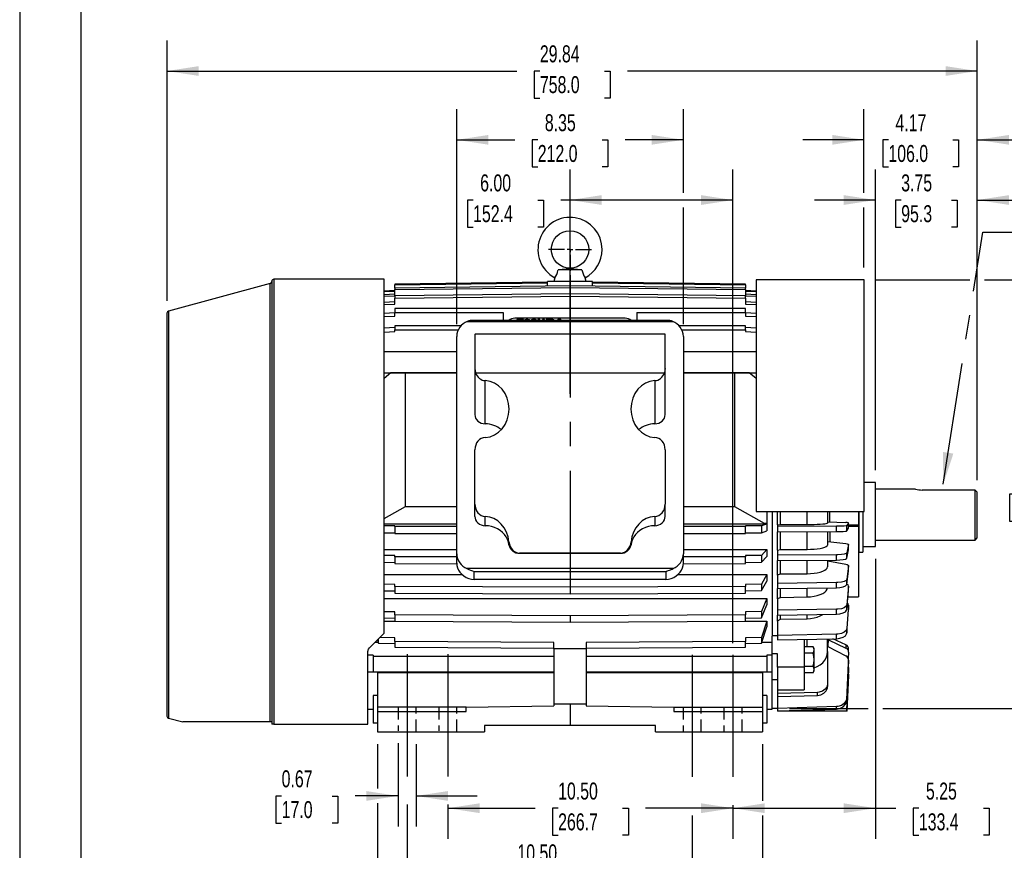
# Model space of a CAD drawing. Header units: inches. Extents: x 0 to 99, y 0 to 76.5.
# Tile 2 of 13: x 0 to 36.3, y 15.9 to 46.5. Entities that reach past the tile are written whole.
import ezdxf

# ---------------------------------------------------------------- set-up
doc = ezdxf.new("R2010")
doc.units = ezdxf.units.IN
doc.header["$LTSCALE"] = 9
doc.header["$MEASUREMENT"] = 0
doc.linetypes.add('CENTERX2', pattern=[0.8, 0.5, -0.1, 0.1, -0.1])
doc.linetypes.add('HIDDEN', pattern=[0.075, 0.05, -0.025])
doc.layers.add('CENTER', color=40, linetype='CENTERX2')
doc.layers.add('HIDDEN', color=102, linetype='HIDDEN')
doc.layers.add('DIMENSIONS', color=140, linetype='Continuous', lineweight=25)
doc.layers.add('TEXT', color=140, linetype='Continuous', lineweight=25)
doc.styles.add('SLDTEXTSTYLE0', font='TXT', dxfattribs={"width": 0.7})
doc.dimstyles.new('SLDDIMSTYLE0', dxfattribs={"dimtxt": 0.625, "dimasz": 1.17, "dimexe": 0, "dimexo": 0.0625, "dimgap": 0.15625, "dimtad": 0, "dimtih": 1, "dimtoh": 1, "dimrnd": 1e-09, "dimdsep": 46, "dimtxsty": 'SLDTEXTSTYLE0', "dimsah": 1, "dimcen": 0.09, "dimadec": 0, "dimazin": 2, "dimtfac": 1, "dimtmove": 0, "dimatfit": 0, "dimfxl": 0, "dimfrac": 2, "dimtolj": 1, "dimtzin": 12, "dimarcsym": 0})
doc.dimstyles.new('SLDDIMSTYLE1', dxfattribs={"dimtxt": 0.625, "dimasz": 1.17, "dimexe": 0, "dimexo": 0.0625, "dimgap": 0.15625, "dimtad": 0, "dimtih": 1, "dimtoh": 1, "dimrnd": 1e-09, "dimzin": 4, "dimdsep": 46, "dimtxsty": 'SLDTEXTSTYLE0', "dimsah": 1, "dimcen": 0.09, "dimadec": 0, "dimazin": 1, "dimtfac": 1, "dimtofl": 0, "dimtmove": 0, "dimatfit": 3, "dimfxl": 0, "dimfrac": 2, "dimtolj": 1, "dimtzin": 12, "dimarcsym": 0})
doc.dimstyles.new('SLDDIMSTYLE2', dxfattribs={"dimtxt": 0.625, "dimasz": 1.17, "dimexe": 0, "dimexo": 0.0625, "dimgap": 0.15625, "dimtad": 0, "dimtih": 1, "dimtoh": 1, "dimrnd": 1e-09, "dimzin": 12, "dimdsep": 46, "dimtxsty": 'SLDTEXTSTYLE0', "dimsah": 1, "dimcen": 0.09, "dimadec": 0, "dimazin": 3, "dimtfac": 1, "dimtofl": 0, "dimtmove": 0, "dimatfit": 3, "dimfxl": 0, "dimfrac": 2, "dimtolj": 1, "dimtzin": 12, "dimarcsym": 0})
doc.dimstyles.new('SLDDIMSTYLE3', dxfattribs={"dimtxt": 0.625, "dimasz": 1.17, "dimexe": 0, "dimexo": 0.0625, "dimgap": 0.15625, "dimtad": 0, "dimtih": 1, "dimtoh": 1, "dimrnd": 1e-09, "dimzin": 12, "dimdsep": 46, "dimtxsty": 'SLDTEXTSTYLE0', "dimsah": 1, "dimcen": 0.09, "dimadec": 0, "dimazin": 3, "dimtfac": 1, "dimtmove": 0, "dimatfit": 0, "dimfxl": 0, "dimfrac": 2, "dimtolj": 1, "dimtzin": 12, "dimarcsym": 0})
doc.dimstyles.new('SLDDIMSTYLE4', dxfattribs={"dimtxt": 0.18, "dimasz": 1.17, "dimexe": 0, "dimexo": 0.0625, "dimgap": 0, "dimtad": 0, "dimtih": 1, "dimtoh": 1, "dimdec": 0, "dimrnd": 1e-09, "dimzin": 0, "dimdsep": 46, "dimtxsty": 'Standard', "dimsah": 1, "dimcen": 0.09, "dimadec": 0, "dimazin": 0, "dimtfac": 1.17, "dimtdec": 0, "dimtofl": 0, "dimtmove": 0, "dimatfit": 3, "dimfxl": 0, "dimfrac": 2, "dimtolj": 1, "dimtzin": 0, "dimarcsym": 0})

# ---------------------------------------------------------------- blocks, each defined once
blk = doc.blocks.new('_D')
at = {"layer": 'DIMENSIONS'}
for p, q in [((13.934, 19.884), (13.934, 16.81)), ((14.603, 19.847), (14.603, 16.81)), ((9.648, 17.933), (9.439, 17.933)), ((9.439, 17.933), (9.439, 16.939)), ((11.506, 17.933), (11.716, 17.933)), ((11.716, 17.933), (11.716, 16.939)), ((13.934, 17.935), (12.353, 17.935)), ((14.603, 17.935), (16.853, 17.935)), ((9.439, 16.939), (9.648, 16.939)), ((11.716, 16.939), (11.506, 16.939))]:
    blk.add_line(p, q, dxfattribs=at)
for points in [[(13.934, 17.935), (12.764, 18.115), (12.764, 17.755)], [(14.603, 17.935), (15.773, 17.755), (15.773, 18.115)]]:
    blk.add_solid(points, dxfattribs=at)
at = {"layer": 'DIMENSIONS', "char_height": 0.625, "attachment_point": 1, "style": 'SLDTEXTSTYLE0'}
for s, insert in [('0.67', (9.648, 18.879)), ('17.0', (9.648, 17.745))]:
    blk.add_mtext(s, dxfattribs=dict(at, insert=insert))
blk = doc.blocks.new('_D_1')
at = {"layer": 'DIMENSIONS'}
for p, q in [((20.268, 32.745), (20.268, 41.006)), ((26.268, 23.562), (26.268, 41.006)), ((16.699, 39.879), (16.489, 39.879)), ((16.489, 39.879), (16.489, 38.885)), ((19.077, 39.879), (19.287, 39.879)), ((19.287, 39.879), (19.287, 38.885)), ((20.268, 39.881), (19.924, 39.881)), ((26.268, 39.881), (20.268, 39.881)), ((16.489, 38.885), (16.699, 38.885)), ((19.287, 38.885), (19.077, 38.885))]:
    blk.add_line(p, q, dxfattribs=at)
for points in [[(20.268, 39.881), (21.438, 39.701), (21.438, 40.061)], [(26.268, 39.881), (25.098, 40.061), (25.098, 39.701)]]:
    blk.add_solid(points, dxfattribs=at)
at = {"layer": 'DIMENSIONS', "char_height": 0.625, "attachment_point": 1, "style": 'SLDTEXTSTYLE0'}
for s, insert in [('6.00', (16.959, 40.825)), ('152.4', (16.699, 39.691))]:
    blk.add_mtext(s, dxfattribs=dict(at, insert=insert))
blk = doc.blocks.new('_D_2')
at = {"layer": 'DIMENSIONS'}
for p, q in [((31.518, 26.666), (31.518, 16.359)), ((26.268, 17.597), (26.268, 16.359)), ((26.268, 17.484), (31.518, 17.484)), ((31.518, 17.484), (32.269, 17.484)), ((33.116, 17.483), (32.906, 17.483)), ((32.906, 17.483), (32.906, 16.489)), ((35.494, 17.483), (35.704, 17.483)), ((35.704, 17.483), (35.704, 16.489)), ((32.906, 16.489), (33.116, 16.489)), ((35.704, 16.489), (35.494, 16.489))]:
    blk.add_line(p, q, dxfattribs=at)
for points in [[(26.268, 17.484), (27.438, 17.304), (27.438, 17.664)], [(31.518, 17.484), (30.348, 17.664), (30.348, 17.304)]]:
    blk.add_solid(points, dxfattribs=at)
at = {"layer": 'DIMENSIONS', "char_height": 0.625, "attachment_point": 1, "style": 'SLDTEXTSTYLE0'}
for s, insert in [('5.25', (33.376, 18.428)), ('133.4', (33.116, 17.294))]:
    blk.add_mtext(s, dxfattribs=dict(at, insert=insert))
blk = doc.blocks.new('_D_3')
at = {"layer": 'DIMENSIONS'}
for p, q in [((14.268, 17.616), (14.268, 14.084)), ((24.768, 17.214), (24.768, 14.084)), ((14.268, 15.209), (17.482, 15.209)), ((18.33, 15.208), (18.12, 15.208)), ((18.12, 15.208), (18.12, 14.214)), ((20.707, 15.208), (20.917, 15.208)), ((20.917, 15.208), (20.917, 14.214)), ((24.768, 15.209), (21.554, 15.209)), ((18.12, 14.214), (18.33, 14.214)), ((20.917, 14.214), (20.707, 14.214))]:
    blk.add_line(p, q, dxfattribs=at)
for points in [[(14.268, 15.209), (15.438, 15.029), (15.438, 15.389)], [(24.768, 15.209), (23.598, 15.389), (23.598, 15.029)]]:
    blk.add_solid(points, dxfattribs=at)
at = {"layer": 'DIMENSIONS', "char_height": 0.625, "attachment_point": 1, "style": 'SLDTEXTSTYLE0'}
for s, insert in [('10.50', (18.33, 16.153)), ('266.7', (18.33, 15.019))]:
    blk.add_mtext(s, dxfattribs=dict(at, insert=insert))
blk = doc.blocks.new('_D_4')
at = {"layer": 'DIMENSIONS'}
for p, q in [((15.768, 17.616), (15.768, 16.359)), ((15.768, 17.484), (18.982, 17.484)), ((19.83, 17.483), (19.62, 17.483)), ((19.62, 17.483), (19.62, 16.489)), ((22.207, 17.483), (22.417, 17.483)), ((22.417, 17.483), (22.417, 16.489)), ((26.268, 17.484), (23.054, 17.484)), ((26.268, 17.597), (26.268, 16.359)), ((19.62, 16.489), (19.83, 16.489)), ((22.417, 16.489), (22.207, 16.489))]:
    blk.add_line(p, q, dxfattribs=at)
for points in [[(15.768, 17.484), (16.938, 17.304), (16.938, 17.664)], [(26.268, 17.484), (25.098, 17.664), (25.098, 17.304)]]:
    blk.add_solid(points, dxfattribs=at)
at = {"layer": 'DIMENSIONS', "char_height": 0.625, "attachment_point": 1, "style": 'SLDTEXTSTYLE0'}
for s, insert in [('10.50', (19.83, 18.428)), ('266.7', (19.83, 17.294))]:
    blk.add_mtext(s, dxfattribs=dict(at, insert=insert))
blk = doc.blocks.new('_D_5')
at = {"layer": 'DIMENSIONS'}
for p, q in [((31.545, 36.947), (34.998, 36.947)), ((35.538, 36.947), (38.98, 36.947)), ((37.855, 36.947), (37.855, 30.187)), ((36.666, 29.051), (36.456, 29.051)), ((36.456, 29.051), (36.456, 28.057)), ((39.043, 29.051), (39.253, 29.051)), ((39.253, 29.051), (39.253, 28.057)), ((36.456, 28.057), (36.666, 28.057)), ((39.253, 28.057), (39.043, 28.057)), ((37.855, 21.157), (37.855, 27.917)), ((28.356, 21.157), (31.248, 21.157)), ((31.788, 21.157), (38.98, 21.157))]:
    blk.add_line(p, q, dxfattribs=at)
for points in [[(37.855, 36.947), (37.675, 35.777), (38.035, 35.777)], [(37.855, 21.157), (38.035, 22.327), (37.675, 22.327)]]:
    blk.add_solid(points, dxfattribs=at)
at = {"layer": 'DIMENSIONS', "char_height": 0.625, "attachment_point": 1, "style": 'SLDTEXTSTYLE0'}
for s, insert in [('15.79', (36.666, 29.997)), ('401.1', (36.666, 28.863))]:
    blk.add_mtext(s, dxfattribs=dict(at, insert=insert))
blk = doc.blocks.new('_D_6')
at = {"layer": 'DIMENSIONS'}
for p, q in [((16.095, 35.311), (16.095, 43.223)), ((24.442, 40.151), (24.442, 43.223)), ((16.095, 42.098), (18.232, 42.098)), ((19.08, 42.096), (18.87, 42.096)), ((18.87, 42.096), (18.87, 41.103)), ((21.457, 42.096), (21.667, 42.096)), ((21.667, 42.096), (21.667, 41.103)), ((24.442, 42.098), (22.304, 42.098)), ((18.87, 41.103), (19.08, 41.103)), ((21.667, 41.103), (21.457, 41.103)), ((24.442, 35.311), (24.442, 39.611))]:
    blk.add_line(p, q, dxfattribs=at)
for points in [[(16.095, 42.098), (17.265, 41.918), (17.265, 42.278)], [(24.442, 42.098), (23.272, 42.278), (23.272, 41.918)]]:
    blk.add_solid(points, dxfattribs=at)
at = {"layer": 'DIMENSIONS', "char_height": 0.625, "attachment_point": 1, "style": 'SLDTEXTSTYLE0'}
for s, insert in [('8.35', (19.34, 43.042)), ('212.0', (19.08, 41.908))]:
    blk.add_mtext(s, dxfattribs=dict(at, insert=insert))
blk = doc.blocks.new('_D_7')
at = {"layer": 'DIMENSIONS'}
for p, q in [((5.426, 36.167), (5.426, 45.757)), ((35.268, 29.569), (35.268, 45.757)), ((5.426, 44.632), (18.311, 44.632)), ((19.158, 44.631), (18.948, 44.631)), ((18.948, 44.631), (18.948, 43.637)), ((21.536, 44.631), (21.746, 44.631)), ((21.746, 44.631), (21.746, 43.637)), ((35.268, 44.632), (22.383, 44.632)), ((18.948, 43.637), (19.158, 43.637)), ((21.746, 43.637), (21.536, 43.637))]:
    blk.add_line(p, q, dxfattribs=at)
for points in [[(5.426, 44.632), (6.596, 44.452), (6.596, 44.812)], [(35.268, 44.632), (34.098, 44.812), (34.098, 44.452)]]:
    blk.add_solid(points, dxfattribs=at)
at = {"layer": 'DIMENSIONS', "char_height": 0.625, "attachment_point": 1, "style": 'SLDTEXTSTYLE0'}
for s, insert in [('29.84', (19.158, 45.577)), ('758.0', (19.158, 44.443))]:
    blk.add_mtext(s, dxfattribs=dict(at, insert=insert))
blk = doc.blocks.new('_D_8')
at = {"layer": 'DIMENSIONS'}
for p, q in [((31.518, 29.928), (31.518, 41.006)), ((35.268, 29.569), (35.268, 41.006)), ((31.518, 39.881), (29.268, 39.881)), ((32.465, 39.879), (32.255, 39.879)), ((32.255, 39.879), (32.255, 38.885)), ((34.322, 39.879), (34.532, 39.879)), ((34.532, 39.879), (34.532, 38.885)), ((35.268, 39.881), (37.518, 39.881)), ((32.255, 38.885), (32.465, 38.885)), ((34.532, 38.885), (34.322, 38.885))]:
    blk.add_line(p, q, dxfattribs=at)
for points in [[(31.518, 39.881), (30.348, 40.061), (30.348, 39.701)], [(35.268, 39.881), (36.438, 39.701), (36.438, 40.061)]]:
    blk.add_solid(points, dxfattribs=at)
at = {"layer": 'DIMENSIONS', "char_height": 0.625, "attachment_point": 1, "style": 'SLDTEXTSTYLE0'}
for s, insert in [('3.75', (32.465, 40.825)), ('95.3', (32.465, 39.691))]:
    blk.add_mtext(s, dxfattribs=dict(at, insert=insert))
blk = doc.blocks.new('_D_9')
at = {"layer": 'DIMENSIONS'}
for p, q in [((31.095, 40.151), (31.095, 43.223)), ((35.268, 37.217), (35.268, 43.223)), ((31.095, 42.098), (28.845, 42.098)), ((31.993, 42.096), (31.783, 42.096)), ((31.783, 42.096), (31.783, 41.103)), ((34.371, 42.096), (34.581, 42.096)), ((34.581, 42.096), (34.581, 41.103)), ((35.268, 42.098), (37.518, 42.098)), ((31.783, 41.103), (31.993, 41.103)), ((34.581, 41.103), (34.371, 41.103)), ((31.095, 37.397), (31.095, 39.611)), ((35.268, 29.569), (35.268, 36.677))]:
    blk.add_line(p, q, dxfattribs=at)
for points in [[(31.095, 42.098), (29.925, 42.278), (29.925, 41.918)], [(35.268, 42.098), (36.438, 41.918), (36.438, 42.278)]]:
    blk.add_solid(points, dxfattribs=at)
at = {"layer": 'DIMENSIONS', "char_height": 0.625, "attachment_point": 1, "style": 'SLDTEXTSTYLE0'}
for s, insert in [('4.17', (32.253, 43.042)), ('106.0', (31.993, 41.908))]:
    blk.add_mtext(s, dxfattribs=dict(at, insert=insert))
blk = doc.blocks.new('_D_10')
at = {"layer": 'DIMENSIONS'}
for p, q in [((13.182, 19.847), (13.182, 18.205)), ((27.355, 19.847), (27.355, 17.754)), ((13.182, 17.665), (13.182, 11.631)), ((27.355, 17.214), (27.355, 11.631)), ((13.182, 12.756), (18.232, 12.756)), ((19.08, 12.755), (18.87, 12.755)), ((18.87, 12.755), (18.87, 11.761)), ((21.457, 12.755), (21.667, 12.755)), ((21.667, 12.755), (21.667, 11.761)), ((27.355, 12.756), (22.304, 12.756)), ((18.87, 11.761), (19.08, 11.761)), ((21.667, 11.761), (21.457, 11.761))]:
    blk.add_line(p, q, dxfattribs=at)
for points in [[(13.182, 12.756), (14.352, 12.576), (14.352, 12.936)], [(27.355, 12.756), (26.185, 12.936), (26.185, 12.576)]]:
    blk.add_solid(points, dxfattribs=at)
at = {"layer": 'DIMENSIONS', "char_height": 0.625, "attachment_point": 1, "style": 'SLDTEXTSTYLE0'}
for s, insert in [('14.17', (19.08, 13.7)), ('360.0', (19.08, 12.566))]:
    blk.add_mtext(s, dxfattribs=dict(at, insert=insert))
blk = doc.blocks.new('SW_CENTERMARKSYMBOL_0')
at = {"layer": 'CENTER', "color": 0}
for p, q in [((0, 0.2), (0, 0.789)), ((-0.2, 0), (-0.789, 0)), ((0, 0), (-0.1, 0)), ((0, 0), (0, 0.1)), ((0, 0), (0, -0.1)), ((0, 0), (0.1, 0)), ((0.2, 0), (0.789, 0)), ((0, -0.2), (0, -0.789))]:
    blk.add_line(p, q, dxfattribs=at)

msp = doc.modelspace()

# ---------------------------------------------------------------- linework, layer by layer
at = {"color": 7, "linetype": 'Continuous'}
msp.add_line((0.0009, 76.5009), (0.0009, 0.0009), dxfattribs=at)
for p, q in [((19.7079, 37.0215), (19.6778, 36.88)), ((20.7072, 37.3131), (19.8296, 37.3131)), ((20.8589, 36.88), (20.8289, 37.0215)), ((9.2259, 36.8052), (5.484, 35.7934)), ((9.2259, 20.6595), (9.2259, 36.8052)), ((9.2841, 36.8839), (9.2841, 20.5808)), ((13.418, 36.9627), (9.3629, 36.9627)), ((9.3629, 36.9627), (9.3629, 20.5808)), ((13.418, 23.9272), (13.418, 36.9627)), ((19.4416, 36.8526), (13.8117, 36.7841)), ((13.8117, 36.764), (19.4416, 36.8325)), ((13.8117, 36.7841), (13.8117, 36.764)), ((13.8117, 36.6411), (13.8117, 36.764)), ((20.2684, 36.7181), (13.8117, 36.6411)), ((13.8117, 36.5879), (20.2684, 36.6649)), ((13.8117, 36.6411), (13.8117, 36.5879)), ((19.4416, 36.7083), (19.4416, 36.88)), ((20.2684, 36.88), (19.4416, 36.88)), ((20.2684, 36.7181), (20.2684, 36.88)), ((21.0951, 36.88), (20.2684, 36.88)), ((20.2684, 36.7181), (20.2684, 36.6649)), ((26.7251, 36.6411), (20.2684, 36.7181)), ((20.2684, 36.6649), (26.7251, 36.5879)), ((21.0951, 36.7083), (21.0951, 36.88)), ((26.7251, 36.7841), (21.0951, 36.8526)), ((21.0951, 36.8325), (26.7251, 36.764)), ((26.7251, 36.764), (26.7251, 36.7841)), ((26.7251, 36.764), (26.7251, 36.6411)), ((26.7251, 36.5879), (26.7251, 36.6411)), ((31.0951, 36.9469), (27.1188, 36.9469)), ((27.1188, 36.9469), (27.1188, 28.4154)), ((31.0951, 28.4154), (31.0951, 36.9469)), ((13.8117, 36.5486), (13.418, 36.528)), ((13.418, 36.508), (13.8117, 36.5285)), ((13.8117, 36.41), (13.418, 36.3898)), ((13.418, 36.3366), (13.8117, 36.3568)), ((13.8117, 36.3568), (13.8117, 36.5879)), ((20.2684, 36.4295), (13.8117, 36.3553)), ((13.8117, 36.3553), (13.8117, 36.2699)), ((13.8117, 36.2699), (20.2684, 36.3441)), ((13.8117, 36.0472), (13.8117, 36.2699)), ((20.2684, 36.4295), (20.2684, 36.3441)), ((26.7251, 36.3553), (20.2684, 36.4295)), ((20.2684, 36.3441), (26.7251, 36.2699)), ((26.7251, 36.5879), (26.7251, 36.3568)), ((27.1188, 36.528), (26.7251, 36.5486)), ((26.7251, 36.5285), (27.1188, 36.508)), ((27.1188, 36.3898), (26.7251, 36.41)), ((26.7251, 36.3568), (27.1188, 36.3366)), ((26.7251, 36.2699), (26.7251, 36.3553)), ((26.7251, 36.2699), (26.7251, 36.0472)), ((13.8117, 36.1326), (13.418, 36.1131)), ((13.418, 36.0277), (13.8117, 36.0472)), ((27.1188, 36.1131), (26.7251, 36.1326)), ((26.7251, 36.0472), (27.1188, 36.0277)), ((5.4259, 35.7174), (5.4259, 20.8773)), ((5.484, 35.7934), (5.484, 20.8013)), ((13.8117, 35.7211), (13.418, 35.7027)), ((13.418, 35.5866), (13.8117, 35.6049)), ((13.8117, 35.8813), (13.8117, 35.733)), ((26.7251, 35.8813), (13.8117, 35.8813)), ((13.8117, 35.733), (17.8077, 35.733)), ((13.8117, 35.6049), (13.8117, 35.733)), ((17.8077, 35.733), (17.8077, 35.4483)), ((22.729, 35.733), (22.729, 35.4483)), ((22.729, 35.733), (26.7251, 35.733)), ((26.7251, 35.733), (26.7251, 35.8813)), ((26.7251, 35.733), (26.7251, 35.6049)), ((27.1188, 35.7027), (26.7251, 35.7211)), ((26.7251, 35.6049), (27.1188, 35.5866)), ((13.8117, 35.1826), (13.418, 35.1656)), ((13.8117, 35.2495), (13.8117, 35.1027)), ((16.2552, 35.2495), (13.8117, 35.2495)), ((16.4846, 35.4089), (24.0521, 35.4089)), ((23.8366, 35.4483), (16.7001, 35.4483)), ((22.3009, 35.526), (18.2359, 35.526)), ((18.3104, 35.4755), (18.3104, 35.4483)), ((18.5545, 35.4755), (18.3104, 35.4755)), ((18.5545, 35.4483), (18.5545, 35.4755)), ((18.7192, 35.4755), (18.6556, 35.4755)), ((18.995, 35.4755), (18.8821, 35.4755)), ((19.1609, 35.4755), (19.0866, 35.4755)), ((19.0866, 35.4755), (19.0866, 35.4483)), ((19.1609, 35.4483), (19.1609, 35.4755)), ((19.2511, 35.4755), (19.2511, 35.4483)), ((19.3254, 35.4755), (19.2511, 35.4755)), ((19.3254, 35.4483), (19.3254, 35.4755)), ((19.4584, 35.4755), (19.3841, 35.4755)), ((19.3841, 35.4755), (19.3841, 35.4483)), ((19.4584, 35.4483), (19.4584, 35.4755)), ((19.4731, 35.4755), (19.4731, 35.4483)), ((19.6346, 35.4755), (19.4731, 35.4755)), ((19.8159, 35.4756), (19.8019, 35.4483)), ((19.9325, 35.4756), (19.8159, 35.4756)), ((19.9466, 35.4483), (19.9325, 35.4756)), ((26.7251, 35.2495), (24.2815, 35.2495)), ((26.7251, 35.1027), (26.7251, 35.2495)), ((27.1188, 35.1656), (26.7251, 35.1826)), ((13.418, 35.0207), (13.8117, 35.0377)), ((13.8117, 35.1027), (16.1524, 35.1027)), ((13.8117, 35.0377), (13.8117, 35.1027)), ((16.0951, 26.8485), (16.0951, 34.861)), ((16.7693, 34.938), (16.7644, 34.9334)), ((16.7644, 34.9334), (16.7644, 33.6787)), ((23.7675, 34.938), (16.7693, 34.938)), ((23.7723, 34.9334), (23.7675, 34.938)), ((23.7723, 33.6787), (23.7723, 34.9334)), ((24.3843, 35.1027), (26.7251, 35.1027)), ((24.4416, 34.861), (24.4416, 26.8485)), ((26.7251, 35.1027), (26.7251, 35.0377)), ((26.7251, 35.0377), (27.1188, 35.0207)), ((16.0951, 34.2922), (13.418, 34.2922)), ((27.1188, 34.2922), (24.4416, 34.2922)), ((13.418, 33.523), (16.0951, 33.523)), ((13.6736, 33.5139), (13.418, 33.31)), ((14.2136, 33.5139), (13.6736, 33.5139)), ((16.0951, 33.5139), (14.2136, 33.5139)), ((14.2136, 28.5903), (14.2136, 33.5139)), ((16.7644, 33.6787), (16.7644, 31.9794)), ((16.7907, 33.5207), (23.7461, 33.5207)), ((23.7723, 31.9794), (23.7723, 33.6787)), ((24.4416, 33.523), (27.1188, 33.523)), ((26.3232, 33.5139), (24.4416, 33.5139)), ((26.3232, 33.5139), (26.3232, 28.5903)), ((26.8632, 33.5139), (26.3232, 33.5139)), ((27.1188, 33.31), (26.8632, 33.5139)), ((17.1462, 31.6386), (17.1462, 33.2294)), ((23.3905, 33.2294), (23.3905, 31.6386)), ((16.7644, 28.6831), (16.7644, 30.6848)), ((23.7723, 30.6848), (23.7723, 28.6831)), ((31.5184, 29.4784), (31.0951, 29.4784)), ((31.5184, 27.1162), (31.5184, 29.4784)), ((32.9878, 29.2348), (31.5184, 29.2348)), ((35.1896, 29.2006), (33.2359, 29.2006)), ((35.1896, 27.3598), (35.1896, 29.2006)), ((35.2684, 29.1186), (35.1896, 29.2006)), ((35.2684, 27.4386), (35.2684, 29.1186)), ((16.7644, 28.2289), (16.7644, 28.6831)), ((23.7723, 28.2289), (23.7723, 28.6831)), ((13.418, 28.1475), (14.2136, 28.5903)), ((14.2136, 28.5903), (16.0951, 28.5903)), ((24.4416, 28.5903), (26.3232, 28.5903)), ((26.3232, 28.5903), (27.4198, 27.98)), ((27.1188, 28.4154), (31.0951, 28.4154)), ((27.5125, 28.4154), (27.5125, 27.9848)), ((27.7093, 28.4154), (27.7093, 23.8139)), ((27.9062, 27.9233), (27.9062, 28.4154)), ((28.0243, 27.9311), (28.0243, 28.4154)), ((28.9966, 27.9334), (28.9966, 28.4154)), ((29.7566, 28.4154), (29.7566, 27.9855)), ((29.8225, 28.4154), (29.8225, 28.0278)), ((30.8983, 28.4154), (30.8983, 27.9036)), ((30.9114, 26.9095), (30.9114, 28.4154)), ((31.0558, 28.4154), (31.0558, 26.9095)), ((16.0951, 27.9474), (13.418, 27.9474)), ((17.1462, 27.8881), (17.1462, 28.2288)), ((23.3905, 28.2288), (23.3905, 27.8881)), ((27.505, 27.9474), (24.4416, 27.9474)), ((27.505, 27.9474), (27.3236, 27.8792)), ((27.4198, 27.98), (27.5125, 27.9848)), ((27.4198, 27.98), (27.5125, 27.98)), ((27.5125, 27.9272), (27.505, 27.9474)), ((27.5125, 27.98), (27.5125, 27.9848)), ((27.5125, 27.98), (27.5125, 27.9272)), ((27.5125, 27.9272), (27.5125, 27.6949)), ((27.9062, 27.9246), (28.0243, 27.9311)), ((27.9062, 27.9233), (27.9062, 27.8611)), ((28.0243, 27.9311), (28.9966, 27.9334)), ((29.7621, 28.0304), (30.4303, 28.0049)), ((30.5286, 27.993), (30.4608, 27.8911)), ((30.5286, 27.7966), (30.5286, 27.993)), ((30.5288, 27.797), (30.5288, 27.9935)), ((13.8117, 27.8771), (13.418, 27.8785)), ((13.418, 27.6232), (13.8117, 27.6218)), ((13.8117, 27.8615), (13.8117, 27.8771)), ((16.0951, 27.8596), (13.8117, 27.8615)), ((13.8117, 27.8615), (13.8117, 27.6061)), ((13.8117, 27.6061), (16.0951, 27.6043)), ((26.7251, 27.8615), (24.4416, 27.8596)), ((24.4416, 27.6043), (26.7251, 27.6061)), ((27.3236, 27.8792), (26.7251, 27.8771)), ((26.7251, 27.8771), (26.7251, 27.8615)), ((26.7251, 27.6061), (26.7251, 27.8615)), ((26.7251, 27.6218), (27.3236, 27.6239)), ((27.3236, 27.8792), (27.3236, 27.6239)), ((27.3236, 27.6239), (27.5125, 27.6949)), ((30.0812, 27.8662), (27.9062, 27.8611)), ((27.9062, 27.8611), (27.9062, 27.6647)), ((27.9062, 27.6647), (30.0812, 27.6698)), ((27.9062, 26.9854), (27.9062, 27.6647)), ((28.0243, 27.0088), (28.0243, 27.665)), ((28.9966, 27.0155), (28.9966, 27.6672)), ((29.7566, 27.669), (29.7566, 27.1711)), ((29.8313, 27.6677), (29.8313, 27.2947)), ((30.0812, 27.6698), (30.0812, 27.8662)), ((30.4608, 27.6947), (30.4608, 27.8911)), ((30.4608, 27.6947), (30.5286, 27.7966)), ((30.8983, 27.9036), (30.5288, 27.9036)), ((30.8983, 27.8643), (30.5288, 27.8643)), ((30.8983, 27.9036), (30.8983, 27.8643)), ((30.8983, 27.8643), (30.8983, 25.2658)), ((18.0197, 27.2882), (18.0197, 27.1827)), ((22.517, 27.1827), (22.517, 27.2882)), ((29.7621, 27.3049), (30.4303, 27.2286)), ((31.5184, 27.3598), (35.1896, 27.3598)), ((35.1896, 27.3598), (35.2684, 27.4386)), ((13.418, 27.0067), (16.0951, 27.0067)), ((16.0951, 26.5139), (16.0951, 26.8485)), ((22.1253, 26.8791), (18.4115, 26.8791)), ((18.4115, 26.8758), (18.4115, 26.8791)), ((18.4115, 26.8758), (22.1253, 26.8758)), ((22.1253, 26.8758), (22.1253, 26.8791)), ((24.4416, 27.0067), (27.5125, 27.0067)), ((24.4416, 26.5139), (24.4416, 26.8485)), ((27.5125, 27.0067), (27.3236, 26.795)), ((27.5125, 27.0067), (27.5125, 26.7558)), ((27.9062, 26.9893), (28.0243, 27.0088)), ((27.9062, 26.9854), (27.9062, 26.8)), ((28.0243, 27.0088), (28.9966, 27.0155)), ((30.5286, 27.1932), (30.4608, 26.8894)), ((30.4608, 26.6964), (30.5286, 27.0002)), ((30.4608, 26.6964), (30.4608, 26.8894)), ((30.5286, 27.0002), (30.5286, 27.1932)), ((30.5288, 27.002), (30.5288, 27.195)), ((30.8983, 26.9585), (30.9114, 26.9095)), ((30.9114, 26.9095), (31.0558, 26.9095)), ((31.0558, 27.1162), (31.5184, 27.1162)), ((13.8117, 26.7888), (13.418, 26.7929)), ((13.418, 26.542), (13.8117, 26.5379)), ((13.8117, 26.7421), (13.8117, 26.7888)), ((16.0951, 26.7366), (13.8117, 26.7421)), ((13.8117, 26.7421), (13.8117, 26.4912)), ((13.8117, 26.4912), (16.0997, 26.4857)), ((24.4402, 26.4857), (26.7251, 26.4912)), ((26.7251, 26.7421), (24.4416, 26.7366)), ((27.3236, 26.795), (26.7251, 26.7888)), ((26.7251, 26.7888), (26.7251, 26.7421)), ((26.7251, 26.4912), (26.7251, 26.7421)), ((26.7251, 26.5379), (27.3236, 26.5441)), ((27.3236, 26.795), (27.3236, 26.5441)), ((27.3236, 26.5441), (27.5125, 26.7558)), ((30.0812, 26.815), (27.9062, 26.8)), ((27.9062, 26.8), (27.9062, 26.6071)), ((27.9062, 26.6071), (30.0812, 26.6221)), ((27.9062, 26.0706), (27.9062, 26.6071)), ((28.0243, 26.1091), (28.0243, 26.6069)), ((28.9966, 26.1201), (28.9966, 26.6136)), ((29.7566, 26.6198), (29.7566, 26.3764)), ((29.7621, 26.5968), (30.4303, 26.4712)), ((29.8313, 26.6171), (29.8313, 26.58)), ((30.0812, 26.6221), (30.0812, 26.815)), ((24.063, 26.3054), (16.4738, 26.3054)), ((16.741, 26.1979), (23.7958, 26.1979)), ((16.741, 25.9026), (16.741, 26.1979)), ((23.7958, 26.1979), (23.7958, 25.9026)), ((27.9062, 26.077), (28.0243, 26.1091)), ((28.0243, 26.1091), (28.9966, 26.1201)), ((30.5286, 26.4128), (30.4608, 25.9124)), ((30.4608, 25.7263), (30.5286, 26.2267)), ((30.5286, 26.2267), (30.5286, 26.4128)), ((30.5288, 26.2294), (30.5288, 26.4158)), ((13.418, 26.0859), (16.296, 26.0859)), ((23.7958, 25.9026), (16.741, 25.9026)), ((24.2408, 26.0859), (27.5125, 26.0859)), ((27.5125, 26.0859), (27.3236, 25.7371)), ((27.3236, 25.4952), (27.5125, 25.8439)), ((27.5125, 26.0859), (27.5125, 25.8439)), ((27.9062, 26.0706), (27.9062, 25.7652)), ((30.0812, 25.7899), (27.9062, 25.7652)), ((27.9062, 25.7652), (27.9062, 25.5791)), ((30.0812, 25.6038), (30.0812, 25.7899)), ((30.4608, 25.7263), (30.4608, 25.9124)), ((13.8117, 25.7269), (13.418, 25.7336)), ((13.418, 25.4917), (13.8117, 25.485)), ((13.8117, 25.65), (13.8117, 25.7269)), ((20.2684, 25.6244), (13.8117, 25.65)), ((13.8117, 25.65), (13.8117, 25.408)), ((13.8117, 25.408), (20.2684, 25.3824)), ((26.7251, 25.65), (20.2684, 25.6244)), ((20.2684, 25.6244), (20.2684, 25.3824)), ((20.2684, 25.3824), (26.7251, 25.408)), ((27.3236, 25.7371), (26.7251, 25.7269)), ((26.7251, 25.7269), (26.7251, 25.65)), ((26.7251, 25.408), (26.7251, 25.65)), ((26.7251, 25.485), (27.3236, 25.4952)), ((27.3236, 25.7371), (27.3236, 25.4952)), ((27.9062, 25.5791), (30.0812, 25.6038)), ((27.9062, 25.1949), (27.9062, 25.5791)), ((28.0243, 25.2478), (28.0243, 25.5778)), ((28.9966, 25.263), (28.9966, 25.5888)), ((30.5286, 25.6656), (30.4608, 24.9773)), ((30.4608, 24.8013), (30.5286, 25.4896)), ((30.5286, 25.4896), (30.5286, 25.6656)), ((30.5288, 25.4934), (30.5288, 25.6695)), ((13.418, 25.2039), (27.5125, 25.2039)), ((27.5125, 25.2039), (27.3236, 24.7243)), ((27.5125, 25.2039), (27.5125, 24.9751)), ((27.9062, 25.2037), (28.0243, 25.2478)), ((27.9062, 25.1949), (27.9062, 24.7749)), ((28.0243, 25.2478), (28.9966, 25.263)), ((30.5065, 25.2658), (30.8983, 25.2658)), ((13.8117, 24.7102), (13.418, 24.7195)), ((13.8117, 24.6045), (13.8117, 24.7102)), ((27.3236, 24.7243), (26.7251, 24.7102)), ((26.7251, 24.7102), (26.7251, 24.6045)), ((27.3236, 24.4955), (27.5125, 24.9751)), ((27.3236, 24.7243), (27.3236, 24.4955)), ((30.0812, 24.8089), (27.9062, 24.7749)), ((27.9062, 24.7749), (27.9062, 24.5989)), ((30.0812, 24.6329), (30.0812, 24.8089)), ((30.4608, 24.8013), (30.4608, 24.9773)), ((30.5286, 24.9645), (30.4608, 24.1005)), ((30.4608, 23.9377), (30.5286, 24.8017)), ((30.5286, 24.9645), (30.5286, 24.8017)), ((30.5288, 24.8066), (30.5288, 24.9696)), ((13.418, 24.4907), (13.8117, 24.4814)), ((13.418, 24.3763), (13.8117, 24.3763)), ((20.2684, 24.5692), (13.8117, 24.6045)), ((13.8117, 24.6045), (13.8117, 24.3756)), ((13.8117, 24.3756), (20.2684, 24.3404)), ((26.7251, 24.6045), (20.2684, 24.5692)), ((20.2684, 24.5692), (20.2684, 24.3404)), ((20.2684, 24.3404), (26.7251, 24.3756)), ((26.7251, 24.3756), (26.7251, 24.6045)), ((26.7251, 24.4814), (27.3236, 24.4955)), ((26.7251, 24.3763), (27.5125, 24.3763)), ((27.5125, 24.3763), (27.3236, 23.7742)), ((27.5125, 24.3763), (27.5125, 24.1646)), ((27.9062, 24.5989), (30.0812, 24.6329)), ((27.9062, 24.3737), (27.9062, 24.5954)), ((27.9062, 24.3848), (28.0243, 24.4401)), ((27.9062, 24.3737), (27.9062, 23.8464)), ((28.0243, 24.4401), (28.0243, 24.5977)), ((28.0243, 24.4401), (28.9966, 24.4592)), ((28.9966, 24.4592), (28.9966, 24.6129)), ((27.3236, 23.5625), (27.5125, 24.1646)), ((30.4608, 24.1005), (30.4608, 23.9377)), ((13.418, 23.9272), (12.8851, 23.3944)), ((13.0894, 23.5986), (13.2018, 23.5986)), ((13.175, 23.6842), (13.2131, 23.5625)), ((13.2131, 23.5625), (13.2131, 23.7224)), ((13.8117, 23.7566), (13.2635, 23.7727)), ((13.8117, 23.6238), (13.8117, 23.7566)), ((19.6778, 23.5836), (13.8117, 23.6238)), ((13.8117, 23.6238), (13.8117, 23.4121)), ((19.6778, 23.355), (19.6778, 23.5836)), ((26.7251, 23.6238), (20.8589, 23.5836)), ((20.8589, 23.5836), (20.8589, 23.355)), ((27.3236, 23.7742), (26.7251, 23.7566)), ((26.7251, 23.7566), (26.7251, 23.6238)), ((26.7251, 23.4121), (26.7251, 23.6238)), ((27.3236, 23.7742), (27.3236, 23.5625)), ((27.3349, 23.5986), (27.7093, 23.5986)), ((27.7093, 23.8461), (27.9062, 23.8461)), ((27.7093, 23.1706), (27.7093, 23.8139)), ((30.0812, 23.8891), (27.9062, 23.8464)), ((27.9062, 23.8464), (27.9062, 23.6836)), ((27.9062, 23.6836), (30.0812, 23.7263)), ((28.8904, 23.7029), (28.8904, 22.6744)), ((28.9966, 23.4296), (28.9966, 23.7008)), ((29.7566, 23.2549), (29.7566, 23.7199)), ((29.7799, 23.4242), (29.7882, 23.7206)), ((29.7873, 23.6894), (30.4303, 23.3834)), ((30.4303, 23.4949), (29.9494, 23.7237)), ((30.0812, 23.7263), (30.0812, 23.8891)), ((12.8274, 20.5808), (12.8274, 23.2552)), ((13.2131, 23.5625), (13.8117, 23.5449)), ((13.8117, 23.4121), (19.6778, 23.3719)), ((20.8589, 23.355), (19.6778, 23.355)), ((19.6778, 23.355), (19.6778, 21.3209)), ((20.8589, 23.3719), (26.7251, 23.4121)), ((20.8589, 23.355), (20.8589, 21.3209)), ((26.7251, 23.5449), (27.3236, 23.5625)), ((29.2177, 23.4296), (28.8904, 23.4296)), ((29.2546, 23.3657), (29.2177, 23.4296)), ((29.2546, 23.3103), (29.2546, 23.3657)), ((29.2546, 22.9523), (29.2546, 23.3103)), ((29.7566, 23.2549), (29.7566, 22.0744)), ((29.7621, 23.4333), (30.4303, 23.0895)), ((30.4303, 23.4949), (30.4303, 23.3834)), ((30.5286, 23.2357), (30.5159, 22.9988)), ((30.5288, 23.2429), (30.5288, 23.3544)), ((13.0243, 23.1244), (12.8274, 23.1244)), ((13.0243, 23.1244), (13.0243, 23.0717)), ((13.0243, 23.0717), (13.0243, 22.5099)), ((19.6778, 23.0717), (13.0243, 23.0717)), ((27.5125, 23.0717), (20.8589, 23.0717)), ((27.7093, 23.1244), (27.5125, 23.1244)), ((27.5125, 23.1244), (27.5125, 23.0717)), ((27.5125, 23.0717), (27.5125, 22.5099)), ((27.9062, 23.1706), (27.7093, 23.1706)), ((27.7093, 22.2176), (27.7093, 23.1706)), ((27.9062, 22.6744), (27.9062, 23.1706)), ((29.2177, 23.1909), (28.8904, 23.1909)), ((29.2546, 22.5943), (29.2546, 22.9523)), ((30.5286, 22.9299), (30.4608, 21.5603)), ((30.5286, 22.8405), (30.5286, 22.9299)), ((30.5288, 22.8482), (30.5288, 22.9377)), ((12.8274, 22.5099), (13.0243, 22.5099)), ((13.0243, 22.5099), (19.6778, 22.5099)), ((20.8589, 22.5099), (27.5125, 22.5099)), ((27.5125, 22.5099), (27.7093, 22.5099)), ((27.9062, 22.6744), (27.9062, 21.8392)), ((28.8904, 22.6744), (27.9062, 22.6744)), ((28.8904, 22.7136), (29.2177, 22.7136)), ((28.8904, 22.6744), (28.8904, 21.8392)), ((29.2177, 22.4749), (29.2546, 22.5389)), ((29.2546, 22.5389), (29.2546, 22.5943)), ((30.4608, 21.4709), (30.5286, 22.8405)), ((30.5286, 22.6044), (30.4608, 21.1555)), ((30.4608, 21.0897), (30.5286, 22.5387)), ((30.5286, 22.5387), (30.5286, 22.6044)), ((30.5288, 22.5469), (30.5288, 22.6126)), ((13.1818, 22.4795), (19.6778, 22.4795)), ((13.1818, 22.4795), (13.1818, 21.2028)), ((20.8589, 22.4795), (27.355, 22.4795)), ((27.355, 22.4795), (27.355, 21.2028)), ((27.7093, 21.132), (27.7093, 22.2176)), ((27.7093, 22.2176), (27.9062, 22.2176)), ((29.2177, 22.4749), (28.8904, 22.4749)), ((30.5286, 22.3764), (30.4689, 21.0532)), ((30.4707, 21.0532), (30.5286, 22.3354)), ((30.5286, 22.3354), (30.5286, 22.3764)), ((30.5288, 22.3439), (30.5288, 22.3849)), ((27.9062, 21.8392), (28.8904, 21.8392)), ((27.9062, 21.8392), (27.9062, 21.7078)), ((29.7566, 22.0744), (29.7566, 21.9629)), ((13.1818, 21.6352), (13.0243, 21.6352)), ((13.0243, 21.6352), (13.0243, 20.6202)), ((27.5125, 21.6352), (27.355, 21.6352)), ((27.5125, 21.6352), (27.5125, 20.6202)), ((29.3766, 21.7501), (27.9062, 21.7078)), ((27.9062, 21.7078), (27.9062, 21.5963)), ((27.9062, 21.5963), (29.3766, 21.6386)), ((27.9062, 21.5963), (27.9062, 21.1575)), ((29.3766, 21.6386), (29.3766, 21.7501)), ((30.4608, 21.4709), (30.4608, 21.5603)), ((12.8274, 21.132), (13.0243, 21.132)), ((16.4495, 21.2028), (13.1818, 21.2028)), ((13.1818, 21.2028), (13.1818, 21.0454)), ((13.1818, 21.0454), (16.4495, 21.0454)), ((13.1818, 21.0454), (13.1818, 20.2973)), ((16.4495, 21.2028), (19.6778, 21.2528)), ((16.4495, 21.0454), (16.4495, 21.2028)), ((20.2684, 21.3209), (19.6778, 21.3209)), ((19.6778, 21.3209), (19.6778, 21.2528)), ((20.8589, 21.3209), (20.2684, 21.3209)), ((20.2684, 21.3209), (20.2684, 20.5335)), ((20.8589, 21.3209), (20.8589, 21.2528)), ((20.8589, 21.2528), (24.0873, 21.2028)), ((24.0873, 21.2028), (24.0873, 21.0454)), ((24.0873, 21.2028), (27.355, 21.2028)), ((24.0873, 21.0454), (27.355, 21.0454)), ((27.355, 21.2028), (27.355, 21.0454)), ((27.355, 21.0454), (27.355, 20.2973)), ((27.5125, 21.132), (27.7093, 21.132)), ((27.7093, 21.1713), (27.9062, 21.1713)), ((30.0812, 21.2252), (27.9062, 21.1575)), ((27.9062, 21.1575), (27.9062, 21.0681)), ((27.9062, 21.0681), (30.0812, 21.1358)), ((27.9062, 21.0681), (27.9062, 21.0532)), ((30.4405, 21.0532), (27.9062, 21.0532)), ((30.0812, 21.1358), (30.0812, 21.2252)), ((30.4608, 21.1555), (30.4405, 21.0532)), ((30.4571, 21.0532), (30.4405, 21.0532)), ((30.4571, 21.0532), (30.4608, 21.0897)), ((30.4608, 21.0897), (30.4608, 21.1555)), ((30.4689, 21.0532), (30.464, 21.0532)), ((30.4707, 21.0532), (30.4689, 21.0532)), ((5.484, 20.8013), (6.0082, 20.6595)), ((9.2259, 20.6595), (6.0088, 20.6595)), ((9.2841, 20.6595), (9.2259, 20.6595)), ((9.3629, 20.5808), (9.2841, 20.5808)), ((9.3629, 20.5808), (12.8274, 20.5808)), ((13.1818, 20.6202), (13.0243, 20.6202)), ((20.2684, 20.5335), (17.1188, 20.5335)), ((17.1188, 20.5335), (17.1188, 20.2973)), ((23.418, 20.5335), (20.2684, 20.5335)), ((23.418, 20.2973), (23.418, 20.5335)), ((27.5125, 20.6202), (27.355, 20.6202)), ((13.1818, 20.2973), (17.1188, 20.2973)), ((23.418, 20.2973), (27.355, 20.2973))]:
    msp.add_line(p, q)
at = {"flags": 128}
for points in [[(19.8296, 37.3131), (19.9824, 37.3312), (20.1308, 37.3499), (20.2243, 37.3618), (20.2471, 37.3643), (20.2624, 37.3652), (20.2751, 37.3652), (20.2976, 37.3635), (20.3913, 37.3518), (20.5429, 37.3326), (20.7072, 37.3131)], [(19.7096, 37.0237), (19.7086, 37.0223), (19.7211, 37.0395), (19.7469, 37.0778), (19.7791, 37.1359), (19.8078, 37.2072), (19.8254, 37.2814), (19.8296, 37.3131)], [(16.7644, 33.6787), (16.771, 33.6), (16.7907, 33.5207)], [(23.7723, 33.6787), (23.7658, 33.6), (23.7461, 33.5207)], [(16.7644, 31.9794), (16.7717, 31.9141), (16.7933, 31.8513), (16.8283, 31.7932), (16.8756, 31.742), (16.9333, 31.6995), (16.9992, 31.6674), (17.0711, 31.6469), (17.1462, 31.6386)], [(23.3905, 31.6386), (23.4656, 31.6469), (23.5375, 31.6674), (23.6035, 31.6995), (23.6612, 31.742), (23.7084, 31.7932), (23.7435, 31.8513), (23.765, 31.9141), (23.7723, 31.9794)], [(16.7644, 28.2289), (16.7717, 28.1636), (16.7933, 28.1008), (16.8283, 28.0427), (16.8756, 27.9915), (16.9333, 27.949), (16.9992, 27.9169), (17.0711, 27.8964), (17.1462, 27.8881)], [(23.3905, 27.8881), (23.4656, 27.8964), (23.5375, 27.9169), (23.6035, 27.949), (23.6612, 27.9915), (23.7084, 28.0427), (23.7435, 28.1008), (23.765, 28.1636), (23.7723, 28.2289)], [(28.9966, 27.9334), (29.1283, 27.9344), (29.2556, 27.9369), (29.3746, 27.9408), (29.4822, 27.946), (29.5751, 27.9522), (29.651, 27.9594), (29.7073, 27.9674), (29.7429, 27.9759), (29.7566, 27.9855)], [(18.0197, 27.1827), (18.0002, 27.2839), (17.9656, 27.382), (17.9165, 27.4754), (17.8537, 27.5624), (17.7783, 27.6416), (17.6917, 27.7116), (17.5952, 27.7711), (17.4906, 27.8193), (17.3796, 27.8552), (17.2641, 27.8783), (17.1462, 27.8881)], [(23.3905, 27.8881), (23.2726, 27.8783), (23.1572, 27.8552), (23.0462, 27.8193), (22.9416, 27.7711), (22.8451, 27.7116), (22.7584, 27.6416), (22.6831, 27.5624), (22.6203, 27.4754), (22.5712, 27.382), (22.5365, 27.2839), (22.517, 27.1827)], [(30.4608, 27.8911), (30.4328, 27.8825), (30.3637, 27.8751), (30.2612, 27.8695), (30.1368, 27.8666), (30.0812, 27.8662)], [(30.0812, 27.6698), (30.2106, 27.6715), (30.324, 27.676), (30.4084, 27.6828), (30.4543, 27.691), (30.4608, 27.6947)], [(30.4303, 27.2286), (30.4812, 27.2203), (30.5153, 27.2091), (30.5286, 27.1963), (30.5286, 27.1932)], [(28.9966, 27.0155), (29.1283, 27.0186), (29.2556, 27.0261), (29.3746, 27.0376), (29.4822, 27.053), (29.5751, 27.0717), (29.651, 27.0932), (29.7073, 27.1169), (29.7429, 27.1422), (29.7566, 27.1711)], [(30.4608, 26.8894), (30.4328, 26.8638), (30.3637, 26.8416), (30.2612, 26.8251), (30.1368, 26.8162), (30.0812, 26.815)], [(16.0951, 26.5139), (16.1029, 26.4233), (16.1261, 26.3346), (16.164, 26.2499), (16.2161, 26.171), (16.281, 26.0996), (16.3573, 26.0373), (16.4435, 25.9854), (16.5375, 25.9451), (16.6374, 25.9173), (16.741, 25.9026)], [(23.7958, 25.9026), (23.8993, 25.9173), (23.9992, 25.9451), (24.0933, 25.9854), (24.1794, 26.0373), (24.2558, 26.0996), (24.3207, 26.171), (24.3727, 26.2499), (24.4107, 26.3346), (24.4338, 26.4233), (24.4416, 26.5139)], [(30.0812, 26.6221), (30.2106, 26.6273), (30.324, 26.6408), (30.4084, 26.6609), (30.4543, 26.6854), (30.4608, 26.6964)], [(30.4303, 26.4712), (30.4812, 26.4574), (30.5153, 26.439), (30.5286, 26.4179), (30.5286, 26.4128)], [(23.7958, 26.1979), (23.7964, 26.1994), (23.7985, 26.2012), (23.8067, 26.2052), (23.8493, 26.2198), (23.9376, 26.2517), (24.025, 26.2883), (24.063, 26.3054)], [(28.9966, 26.1201), (29.1283, 26.1253), (29.2556, 26.1375), (29.3746, 26.1566), (29.4822, 26.1819), (29.5751, 26.2127), (29.651, 26.2481), (29.7073, 26.2872), (29.7429, 26.3288), (29.7566, 26.3764)], [(30.4608, 25.9124), (30.4328, 25.8703), (30.3637, 25.8336), (30.2612, 25.8065), (30.1368, 25.7919), (30.0812, 25.7899)], [(28.9966, 25.263), (29.1283, 25.2701), (29.2556, 25.2869), (29.3746, 25.3132), (29.4822, 25.3479), (29.5751, 25.3903), (29.651, 25.439), (29.7073, 25.4928), (29.7429, 25.55), (29.7534, 25.6001)], [(30.0812, 25.6038), (30.2106, 25.6125), (30.324, 25.6347), (30.4084, 25.6678), (30.4543, 25.7082), (30.4608, 25.7263)], [(30.4608, 24.9773), (30.4328, 24.9194), (30.3637, 24.869), (30.2612, 24.8316), (30.1368, 24.8115), (30.0812, 24.8089)], [(30.0812, 24.6329), (30.2106, 24.6448), (30.324, 24.6753), (30.4084, 24.7209), (30.4543, 24.7764), (30.4608, 24.8013)], [(28.9966, 24.4592), (29.1283, 24.4681), (29.2556, 24.4892), (29.3746, 24.5222), (29.4822, 24.5658), (29.5751, 24.619), (29.5827, 24.6251)], [(30.4608, 24.1005), (30.4328, 24.0279), (30.3637, 23.9646), (30.2612, 23.9176), (30.1368, 23.8925), (30.0812, 23.8891)], [(30.0812, 23.7263), (30.2106, 23.7413), (30.324, 23.7796), (30.4084, 23.8368), (30.4543, 23.9065), (30.4608, 23.9377)], [(12.8274, 23.2552), (12.8446, 23.3355), (12.8851, 23.3944)], [(29.2546, 23.3103), (29.2449, 23.3699), (29.2177, 23.4296)], [(29.2177, 23.1909), (29.2445, 23.2494), (29.2546, 23.3103)], [(29.2546, 22.6501), (29.2556, 22.6503), (29.373, 22.6977), (29.4822, 22.7625), (29.574, 22.8393), (29.651, 22.9302), (29.7068, 23.0277), (29.7429, 23.1345), (29.7566, 23.2549)], [(29.2546, 22.9523), (29.2449, 23.0716), (29.2177, 23.1909)], [(29.2177, 22.7136), (29.2445, 22.8305), (29.2546, 22.9523)], [(29.2546, 22.5943), (29.2449, 22.6539), (29.2177, 22.7136)], [(29.2177, 22.4749), (29.2445, 22.5334), (29.2546, 22.5943)], [(30.5196, 22.6602), (30.5286, 22.6191), (30.5286, 22.6044)], [(30.5283, 22.555), (30.5286, 22.5534), (30.5286, 22.5387)], [(30.523, 22.4186), (30.5286, 22.3916), (30.5286, 22.3764)], [(29.7566, 22.0744), (29.7344, 21.967), (29.6703, 21.8717), (29.5715, 21.7993), (29.4493, 21.7579), (29.3766, 21.7501)], [(29.3766, 21.6386), (29.5061, 21.6607), (29.6194, 21.7168), (29.7038, 21.8006), (29.7497, 21.9028), (29.7566, 21.9629)], [(30.4608, 21.5603), (30.4328, 21.4452), (30.3637, 21.3447), (30.2612, 21.2704), (30.1368, 21.2304), (30.0812, 21.2252)], [(30.0812, 21.1358), (30.2106, 21.1596), (30.324, 21.2203), (30.4084, 21.3109), (30.4543, 21.4213), (30.4608, 21.4709)]]:
    msp.add_lwpolyline(points, dxfattribs=at)
msp.add_circle((20.2684, 38.0611), 0.689)
for centre, radius, start, end in [((20.2684, 38.0611), 1.1811, 0, 241.69115), ((20.2684, 38.0611), 1.1811, 298.3178, 0), ((21.2887, 37.3846), 0.5859, 187.0161, 218.02477), ((9.2054, 36.8812), 0.0787, 285.13137, 0), ((9.3629, 36.8839), 0.0787, 90, 180), ((5.5046, 35.7174), 0.0787, 105.13137, 180), ((16.7065, 34.8389), 0.6117, 111.26163, 177.92759), ((16.6819, 34.9334), 0.5149, 87.97337, 112.52868), ((18.216, 35.2261), 0.3005, 86.21489, 132.32961), ((18.6486, 35.3664), 0.1093, 86.32932, 131.46893), ((18.7262, 35.3664), 0.1093, 48.53107, 93.67068), ((18.8737, 35.4241), 0.0521, 80.78744, 152.27419), ((19.0033, 35.4241), 0.0521, 27.72581, 99.21256), ((19.6437, 35.4004), 0.0757, 39.28458, 96.88621), ((22.3207, 35.2261), 0.3005, 47.67039, 93.78511), ((23.8549, 34.9334), 0.5149, 67.47132, 92.02663), ((23.8303, 34.8389), 0.6117, 2.07241, 68.73837), ((17.1301, 30.6605), 0.9782, 51.35861, 89.05353), ((23.4067, 30.6605), 0.9782, 90.94647, 128.64139), ((33.2417, 30.1799), 0.9793, 254.97951, 269.66327), ((30.4584, 27.825), 0.1821, 67.33828, 98.87644), ((16.7044, 26.8698), 0.6097, 181.99657, 247.77053), ((18.3901, 27.2521), 0.3768, 190.60867, 273.24462), ((22.1466, 27.2521), 0.3768, 266.75538, 349.39133), ((23.8323, 26.8698), 0.6097, 292.22947, 358.00343), ((22.8282, 41.7038), 16.6579, 247.5756, 248.56625), ((30.4521, 25.6579), 0.0768, 5.7333, 82.74997), ((30.448, 24.9667), 0.0806, 358.43673, 63.33647), ((30.3669, 23.3461), 0.1617, 0.37637, 66.89113), ((30.3727, 23.2385), 0.1559, 358.97655, 68.29096), ((30.3581, 22.935), 0.1706, 358.27375, 64.93533), ((5.5046, 20.8773), 0.0787, 180, 254.86863)]:
    msp.add_arc(centre, radius, start, end)
for centre, major_axis, start_param, end_param in [((17.1581, 33.6838), (0, -0.4546), 5.0793734, 6.2528776), ((23.3786, 33.6838), (0, -0.4546), 0.0303077, 1.2038119), ((17.1188, 32.1843), (0, -1.0456), 0.0303077, 3.111285), ((23.418, 32.1843), (0, -1.0456), 3.1719003, 6.2528776), ((17.1581, 30.6848), (0, -0.4546), 3.1719003, 4.712389), ((23.3786, 30.6848), (0, -0.4546), 1.5707963, 3.111285), ((17.1581, 28.6831), (0, -0.4546), 4.712389, 6.2528776), ((23.3786, 28.6831), (0, -0.4546), 0.0303077, 1.5707963), ((17.1188, 27.1836), (0, -1.0456), 1.6709637, 3.111285), ((23.418, 27.1836), (0, -1.0456), 3.1719003, 4.6122216), ((18.4115, 27.3337), (0, -0.4546), 4.8125564, 6.2831853), ((22.1253, 27.3337), (0, -0.4546), 0, 1.4706289)]:
    msp.add_ellipse(centre, major_axis=major_axis, ratio=0.8660254, start_param=start_param, end_param=end_param)
at = {"layer": 'CENTER'}
for p, q in [((20.2684, 37.111), (20.2684, 24.5985)), ((14.2684, 23.1564), (14.2684, 18.0659)), ((15.7684, 23.1564), (15.7684, 18.0659)), ((24.7684, 23.1379), (24.7684, 18.0473)), ((26.2684, 23.1379), (26.2684, 18.0473))]:
    msp.add_line(p, q, dxfattribs=at)
at = {"layer": 'HIDDEN'}
for p, q in [((13.9337, 21.2028), (13.9337, 20.3344)), ((14.603, 20.2973), (14.603, 21.2028)), ((15.4337, 21.2028), (15.4337, 20.3344)), ((16.103, 20.2973), (16.103, 21.2028)), ((24.4337, 21.2028), (24.4337, 20.2973)), ((25.103, 20.2973), (25.103, 21.2028)), ((25.9337, 21.2028), (25.9337, 20.2973)), ((26.603, 20.2973), (26.603, 21.2028))]:
    msp.add_line(p, q, dxfattribs=at)
at = {"layer": 'TEXT'}
msp.add_line((2.25, 74.25), (2.25, 2.25), dxfattribs=at)

# ---------------------------------------------------------------- block references
at = {"layer": 'CENTER'}
msp.add_blockref('SW_CENTERMARKSYMBOL_0', (20.2684, 38.0611), dxfattribs=at)

# ---------------------------------------------------------------- dimensions: what is measured, and where the dimension line sits
at = {"layer": 'DIMENSIONS'}
for base, p1, p2, dimstyle, picture, middle in [((5.4259, 44.6322), (35.2684, 29.1186), (5.4259, 35.7174), 'SLDDIMSTYLE2', '_D_7', (20.3471, 44.6322)), ((24.4416, 42.0977), (16.0951, 34.861), (24.4416, 34.861), 'SLDDIMSTYLE2', '_D_6', (20.2684, 42.0977)), ((31.0951, 42.0977), (35.2684, 29.1186), (31.0951, 36.9469), 'SLDDIMSTYLE3', '_D_9', (33.1818, 42.0977)), ((26.2684, 39.8806), (20.2684, 32.2949), (26.2684, 23.1379), 'SLDDIMSTYLE1', '_D_1', (17.8879, 39.8806)), ((35.2684, 39.8806), (31.5184, 29.4784), (35.2684, 29.1186), 'SLDDIMSTYLE3', '_D_8', (33.3934, 39.8806)), ((26.2684, 17.484), (31.5184, 27.1162), (26.2684, 18.0473), 'SLDDIMSTYLE2', '_D_2', (34.3048, 17.484)), ((13.9337, 17.9345), (14.603, 20.2973), (13.9337, 20.3344), 'SLDDIMSTYLE0', '_D', (10.5773, 17.9345)), ((13.1818, 12.756), (27.355, 20.2973), (13.1818, 20.2973), 'SLDDIMSTYLE2', '_D_10', (20.2684, 12.756)), ((26.2684, 17.484), (15.7684, 18.0659), (26.2684, 18.0473), 'SLDDIMSTYLE1', '_D_4', (21.0184, 17.484)), ((14.2684, 15.2089), (24.7684, 18.0473), (14.2684, 18.0659), 'SLDDIMSTYLE1', '_D_3', (19.5184, 15.2089))]:
    dim = msp.add_linear_dim(base=base, p1=p1, p2=p2, dimstyle=dimstyle, dxfattribs=at)
    dim.commit()
    dim.dimension.update_dxf_attribs({"geometry": picture, "text_midpoint": middle, "dimtype": 160})
dim = msp.add_linear_dim(base=(37.8546, 21.1575), p1=(31.0951, 36.9469), p2=(27.9062, 21.1575), angle=90, dimstyle='SLDDIMSTYLE2', dxfattribs=at)
dim.commit()
dim.dimension.update_dxf_attribs({"geometry": '_D_5', "text_midpoint": (37.8546, 29.0522), "dimtype": 160})

# ---------------------------------------------------------------- leaders
at = {"layer": 'TEXT', "linetype": 'CENTERX2', "lineweight": 18}
msp.add_leader([(34.0147, 29.4166), (35.4654, 38.6977), (37.7154, 38.6977)], dimstyle='SLDDIMSTYLE4', dxfattribs=at)

doc.saveas('drawing.dxf')
